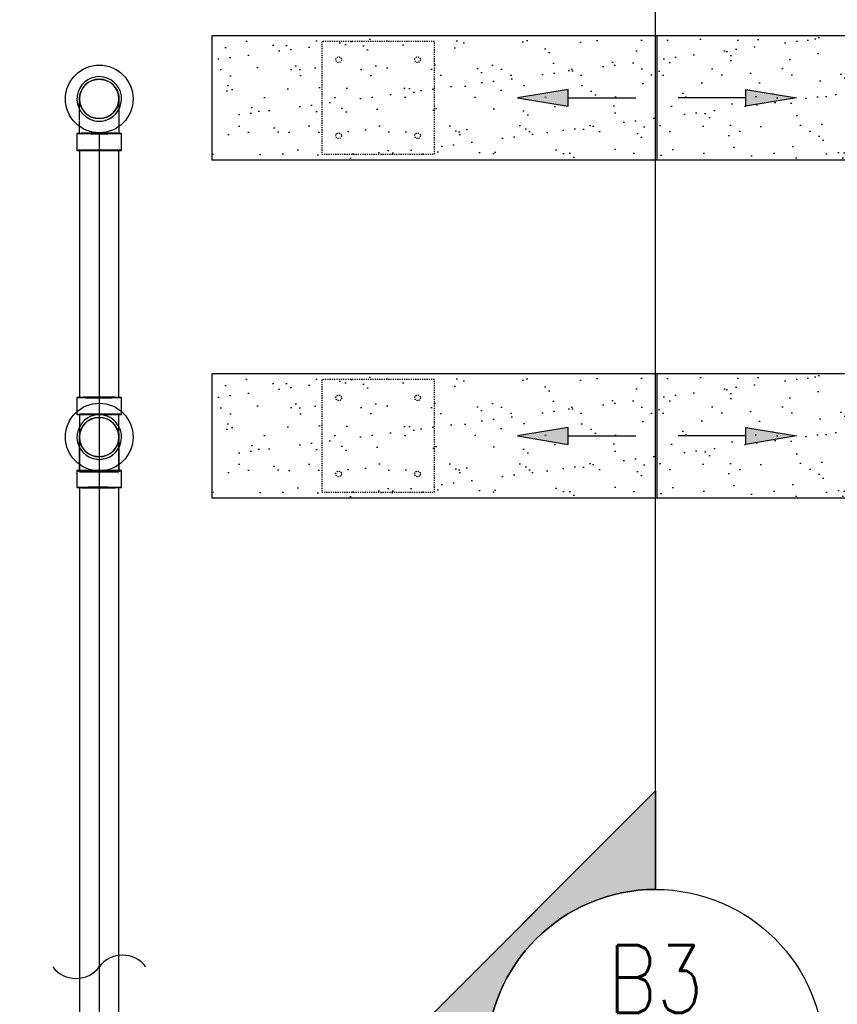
# Model space of a CAD drawing. Header units: inches. Extents: x -1118 to 4898, y -2233 to -529.
# Tile 53 of 124: x -469 to -396, y -793 to -706. Entities that reach past the tile are written whole.
import ezdxf
from ezdxf import colors
from ezdxf.entities.mleader import LeaderData, LeaderLine
from ezdxf.enums import TextEntityAlignment as Align
from ezdxf.math import Vec2, Vec3

# ---------------------------------------------------------------- set-up
doc = ezdxf.new("R2010")
doc.units = ezdxf.units.IN
doc.header["$MEASUREMENT"] = 0
doc.linetypes.add('Dash', pattern=[0.25, 0.125, -0.125])
doc.layers.get('0').update_dxf_attribs({"color": 241})
for name, color, linetype in [('A-FLOR-PATT', 8, 'Continuous'), ('A-FLOR-SLOPE', 172, 'Continuous'), ('G-ANNO-SYMB', 2, 'Continuous'), ('P-DRNS-PIPE', 3, 'Dash'), ('S-ANNO-DIMS', 1, 'Continuous'), ('S-ANNO-NOTE', 2, 'Continuous'), ('S-ANNO-SYMB', 2, 'Continuous'), ('S-ANNO-TEXT', 2, 'Continuous'), ('S-DOOR-SOLE', 131, 'Dash'), ('S-DOOR-TRNCH', 173, 'Continuous')]:
    doc.layers.add(name, color=color, linetype=linetype)
doc.layers.add('P-PIPE', color=9, linetype='Continuous', plot=False)
doc.styles.add('Annotative', font='romans.shx', dxfattribs={"width": 0.8, "height": 0.125})
doc.styles.add('Arial', font='romans.shx', dxfattribs={"width": 0.8})
doc.styles.add('ROMANS', font='romans.shx', dxfattribs={"width": 0.8})
doc.dimstyles.new('Annotative', dxfattribs={"dimscale": 0, "dimtxt": 0.125, "dimasz": 0.125, "dimexe": 0.18, "dimexo": 0.0625, "dimgap": 0.09, "dimtad": 1, "dimdec": 3, "dimzin": 3, "dimdsep": 46, "dimlunit": 4, "dimtxsty": 'Annotative', "dimcen": 0.09, "dimclrt": 2, "dimazin": 2, "dimtfac": 1, "dimtdec": 3, "dimtmove": 0, "dimatfit": 0, "dimfxl": 1, "dimtfill": 1, "dimfrac": 2, "dimtolj": 1, "dimtzin": 0, "dimarcsym": 0})

# ---------------------------------------------------------------- blocks, each defined once
blk = doc.blocks.new('*D3')
at = {"layer": 'S-ANNO-DIMS', "color": 0, "lineweight": -2, "transparency": 16777216}
for p, q in [((-956.477, -762.596), (-956.477, -879.545)), ((-263.477, -792.596), (-263.477, -879.545)), ((-950.477, -870.905), (-269.477, -870.905))]:
    blk.add_line(p, q, dxfattribs=at)
at = {"layer": 'S-ANNO-DIMS', "color": 0, "transparency": 16777216}
for points in [[(-950.477, -869.905), (-950.477, -871.905), (-956.477, -870.905)], [(-269.477, -869.905), (-269.477, -871.905), (-263.477, -870.905)]]:
    blk.add_solid(points, dxfattribs=at)
at = {"layer": 'S-ANNO-DIMS', "color": 2, "lineweight": -3, "transparency": 16777216, "insert": (-610.102, -863.014), "char_height": 6, "width": 195.94794, "attachment_point": 5, "style": 'Annotative'}
blk.add_mtext('\\A1;FLOOR DRAINS @ 8\'-3" OC TYP', dxfattribs=at)
blk = doc.blocks.new('*U102')
at = {"lineweight": -3}
h = blk.add_hatch(color=256, dxfattribs=at)
edge = h.paths.add_edge_path()
edge.add_line((0, -0.5208), (0, -0.7031))
edge.add_line((0, -0.7031), (-0.4947, -0.2083))
edge.add_line((-0.4947, -0.2083), (0, 0.2864))
edge.add_line((0, 0.2864), (0, 0.1042))
edge.add_arc((0, -0.2083), 0.3125, 90, 270)
at = {"linetype": 'Continuous', "lineweight": -3}
blk.add_line((0, 0.1042), (0, 1.9382), dxfattribs=at)
at = {"lineweight": -3}
blk.add_line((0, 0.2864), (-0.4947, -0.2083), dxfattribs=at)
at = {"lineweight": -3, "flags": 128}
blk.add_lwpolyline([(0, -0.5208), (0, -0.7031), (-0.4947, -0.2083), (0, 0.2864), (0, 0.1042, 1), (0, -0.5208)], format="xyb", close=True, dxfattribs=at)
at = {"lineweight": -3}
blk.add_circle((0, -0.2083), 0.3125, dxfattribs=at)
at = {"linetype": 'Continuous', "lineweight": -3, "style": 'Arial'}
blk.add_attdef('X#', text='', height=0.0938, dxfattribs=at).set_placement((0, -0.1615), align=Align.BOTTOM_CENTER)
blk.add_attdef('X-###', text='', height=0.0938, dxfattribs=at).set_placement((0, -0.2552), align=Align.TOP_CENTER)
blk = doc.blocks.new('*D28')
at = {"layer": 'P-PIPE', "color": 0, "lineweight": -2, "transparency": 16777216}
for p, q in [((-560.477, -715.596), (-560.477, -845.752)), ((-461.477, -715.596), (-461.477, -845.752)), ((-554.477, -837.112), (-467.477, -837.112))]:
    blk.add_line(p, q, dxfattribs=at)
at = {"layer": 'P-PIPE', "color": 0, "transparency": 16777216}
for points in [[(-554.477, -836.112), (-554.477, -838.112), (-560.477, -837.112)], [(-467.477, -836.112), (-467.477, -838.112), (-461.477, -837.112)]]:
    blk.add_solid(points, dxfattribs=at)
at = {"layer": 'P-PIPE', "transparency": 16777216, "char_height": 6, "attachment_point": 5, "style": 'Annotative', "bg_fill": 3, "box_fill_scale": 1.25, "bg_fill_color": 256, "bg_fill_true_color": 13158600, "bg_fill_transparency": 0}
for s, insert in [('\\A1;8\'-3"', (-510.977, -829.221)), ('\\A1;[2515]', (-510.977, -846.004))]:
    blk.add_mtext(s, dxfattribs=dict(at, insert=insert))
blk = doc.blocks.new('*D29')
at = {"layer": 'P-PIPE', "color": 0, "lineweight": -2, "transparency": 16777216}
for p, q in [((-461.477, -715.596), (-461.477, -845.752)), ((-362.477, -715.596), (-362.477, -845.752)), ((-455.477, -837.112), (-368.477, -837.112))]:
    blk.add_line(p, q, dxfattribs=at)
at = {"layer": 'P-PIPE', "color": 0, "transparency": 16777216}
for points in [[(-455.477, -836.112), (-455.477, -838.112), (-461.477, -837.112)], [(-368.477, -836.112), (-368.477, -838.112), (-362.477, -837.112)]]:
    blk.add_solid(points, dxfattribs=at)
at = {"layer": 'P-PIPE', "transparency": 16777216, "char_height": 6, "attachment_point": 5, "style": 'Annotative', "bg_fill": 3, "box_fill_scale": 1.25, "bg_fill_color": 256, "bg_fill_true_color": 13158600, "bg_fill_transparency": 0}
for s, insert in [('\\A1;8\'-3"', (-411.977, -829.221)), ('\\A1;[2515]', (-411.977, -846.004))]:
    blk.add_mtext(s, dxfattribs=dict(at, insert=insert))
blk = doc.blocks.new('TRENCH SOLE PLATE')
at = {"lineweight": -3, "ltscale": 0.25}
blk.add_lwpolyline([(-5, 5), (-5, -5), (5, -5), (5, 5)], close=True, dxfattribs=at)
for centre in [(-3.5, 3.375), (3.5, 3.375), (-3.5, -3.375), (3.5, -3.375)]:
    blk.add_circle(centre, 0.25, dxfattribs=at)
blk = doc.blocks.new('ARROW')
for p, q in [((-0.09375, -0.015625), (-0.09375, 0.015625)), ((-0.09375, 0.015625), (0, 0)), ((0, 0), (-0.09375, -0.015625))]:
    blk.add_line(p, q)
blk.add_lwpolyline([(-0.09375, 0), (-0.21875, 0)])
blk.add_solid([(-0.09375, 0.015625), (0, 0), (-0.09375, -0.015625)])
blk = doc.blocks.new('*D59')
at = {"layer": 'S-ANNO-DIMS', "color": 0, "lineweight": -2, "transparency": 16777216}
for p, q in [((-535.727, -744.493), (-535.727, -588.385)), ((-238.727, -744.493), (-238.727, -588.385)), ((-529.727, -597.025), (-244.727, -597.025))]:
    blk.add_line(p, q, dxfattribs=at)
at = {"layer": 'S-ANNO-DIMS', "color": 0, "transparency": 16777216}
for points in [[(-529.727, -596.025), (-529.727, -598.025), (-535.727, -597.025)], [(-244.727, -596.025), (-244.727, -598.025), (-238.727, -597.025)]]:
    blk.add_solid(points, dxfattribs=at)
at = {"layer": 'S-ANNO-DIMS', "color": 2, "transparency": 16777216, "insert": (-387.227, -588.134), "char_height": 6, "attachment_point": 5, "style": 'Annotative', "bg_fill": 3, "box_fill_scale": 1.25, "bg_fill_color": 256, "bg_fill_true_color": 13158600, "bg_fill_transparency": 0}
blk.add_mtext('\\A1;SOLE PLATES @ 4\'-1 1/2" OC TYP', dxfattribs=at)
blk = doc.blocks.new('_DotSmall')
at = {"color": 0, "linetype": 'ByBlock', "const_width": 0.5}
blk.add_lwpolyline([(-0.0625, 0, 1), (0.0625, 0, 1)], format="xyb", close=True, dxfattribs=at)

msp = doc.modelspace()

# ---------------------------------------------------------------- linework, layer by layer
at = {"layer": 'P-PIPE'}
for p, q in [((-463.456, -715.6593), (-463.456, -717.1592)), ((-459.498, -717.1592), (-459.498, -715.6593)), ((-463.227, -717.1592), (-463.227, -739.0858)), ((-459.727, -739.0858), (-459.727, -717.1592)), ((-463.456, -739.0858), (-463.456, -740.5)), ((-459.498, -740.5), (-459.498, -739.0858)), ((-463.456, -740.5), (-463.456, -740.5857)), ((-463.227, -740.5857), (-463.227, -744.5)), ((-459.727, -744.5), (-459.727, -740.5857)), ((-459.498, -740.5857), (-459.498, -740.5)), ((-462.9957, -741.7269), (-462.9597, -741.6669)), ((-462.9597, -741.6669), (-462.9213, -741.6084)), ((-462.9213, -741.6084), (-462.8807, -741.5514)), ((-462.8807, -741.5514), (-462.8378, -741.4961)), ((-462.8378, -741.4961), (-462.7927, -741.4426)), ((-462.7927, -741.4426), (-462.7455, -741.3909)), ((-462.7455, -741.3909), (-462.6962, -741.3411)), ((-462.6962, -741.3411), (-462.6451, -741.2934)), ((-462.6451, -741.2934), (-462.592, -741.2477)), ((-462.592, -741.2477), (-462.5372, -741.2042)), ((-462.5372, -741.2042), (-462.4807, -741.1629)), ((-462.4807, -741.1629), (-462.4225, -741.1239)), ((-462.4225, -741.1239), (-462.3629, -741.0873)), ((-462.3629, -741.0873), (-462.3018, -741.0531)), ((-462.3018, -741.0531), (-462.2394, -741.0213)), ((-462.2394, -741.0213), (-462.1758, -740.9921)), ((-462.1758, -740.9921), (-462.1111, -740.9654)), ((-462.1111, -740.9654), (-462.0454, -740.9414)), ((-462.0454, -740.9414), (-461.9787, -740.9199)), ((-461.9787, -740.9199), (-461.9113, -740.9012)), ((-461.9113, -740.9012), (-461.8432, -740.8852)), ((-461.8432, -740.8852), (-461.7744, -740.8719)), ((-461.7744, -740.8719), (-461.7052, -740.8614)), ((-461.7052, -740.8614), (-461.6357, -740.8537)), ((-461.6357, -740.8537), (-461.5659, -740.8487)), ((-461.5659, -740.8487), (-461.4959, -740.8466)), ((-461.4959, -740.8466), (-461.477, -740.8465)), ((-461.477, -740.8465), (-461.407, -740.8479)), ((-461.407, -740.8479), (-461.3371, -740.8521)), ((-461.3371, -740.8521), (-461.2675, -740.8591)), ((-461.2675, -740.8591), (-461.1982, -740.8688)), ((-461.1982, -740.8688), (-461.1293, -740.8814)), ((-461.1293, -740.8814), (-461.061, -740.8966)), ((-461.061, -740.8966), (-460.9934, -740.9146)), ((-460.9934, -740.9146), (-460.9265, -740.9353)), ((-460.9265, -740.9353), (-460.8605, -740.9587)), ((-460.8605, -740.9587), (-460.7955, -740.9846)), ((-460.7955, -740.9846), (-460.7316, -741.0132)), ((-460.7316, -741.0132), (-460.6689, -741.0442)), ((-460.6689, -741.0442), (-460.6075, -741.0778)), ((-460.6075, -741.0778), (-460.5474, -741.1138)), ((-460.5474, -741.1138), (-460.4889, -741.1521)), ((-460.4889, -741.1521), (-460.4319, -741.1928)), ((-460.4319, -741.1928), (-460.3766, -741.2357)), ((-460.3766, -741.2357), (-460.3231, -741.2808)), ((-460.3231, -741.2808), (-460.2714, -741.328)), ((-460.2714, -741.328), (-460.2216, -741.3772)), ((-460.2216, -741.3772), (-460.1739, -741.4284)), ((-460.1739, -741.4284), (-460.1282, -741.4815)), ((-460.1282, -741.4815), (-460.0847, -741.5363)), ((-460.0847, -741.5363), (-460.0434, -741.5928)), ((-460.0434, -741.5928), (-460.0044, -741.6509)), ((-460.0044, -741.6509), (-459.9678, -741.7106)), ((-463.227, -742.5965), (-463.2256, -742.5265)), ((-463.2256, -742.5265), (-463.2214, -742.4566)), ((-463.2214, -742.4566), (-463.2144, -742.387)), ((-463.2144, -742.387), (-463.2046, -742.3177)), ((-463.2046, -742.3177), (-463.1921, -742.2488)), ((-463.1921, -742.2488), (-463.1768, -742.1805)), ((-463.1768, -742.1805), (-463.1588, -742.1129)), ((-463.1588, -742.1129), (-463.1382, -742.046)), ((-463.1382, -742.046), (-463.1148, -741.98)), ((-463.1148, -741.98), (-463.0889, -741.915)), ((-463.0889, -741.915), (-463.0603, -741.8511)), ((-463.0603, -741.8511), (-463.0292, -741.7884)), ((-463.0292, -741.7884), (-462.9957, -741.7269)), ((-459.9678, -741.7106), (-459.9336, -741.7717)), ((-459.9336, -741.7717), (-459.9018, -741.834)), ((-459.9018, -741.834), (-459.8726, -741.8976)), ((-459.8726, -741.8976), (-459.8459, -741.9624)), ((-459.8459, -741.9624), (-459.8219, -742.0281)), ((-459.8219, -742.0281), (-459.8005, -742.0947)), ((-459.8005, -742.0947), (-459.7817, -742.1622)), ((-459.7817, -742.1622), (-459.7657, -742.2303)), ((-459.7657, -742.2303), (-459.7525, -742.299)), ((-459.7525, -742.299), (-459.7419, -742.3682)), ((-459.7419, -742.3682), (-459.7342, -742.4378)), ((-459.7342, -742.4378), (-459.7293, -742.5076)), ((-459.7293, -742.5076), (-459.7271, -742.5776)), ((-463.2269, -742.6154), (-463.227, -742.5965)), ((-463.227, -742.599), (-463.227, -742.5965)), ((-463.227, -742.6065), (-463.227, -742.599)), ((-463.227, -742.6189), (-463.227, -742.6065)), ((-463.227, -742.6363), (-463.227, -742.6189)), ((-463.227, -742.6586), (-463.227, -742.6363)), ((-463.227, -742.6857), (-463.227, -742.6586)), ((-463.227, -742.7177), (-463.227, -742.6857)), ((-463.227, -742.7544), (-463.227, -742.7177)), ((-463.227, -742.7959), (-463.227, -742.7544)), ((-463.227, -742.842), (-463.227, -742.7959)), ((-463.227, -742.8926), (-463.227, -742.842)), ((-463.227, -742.9478), (-463.227, -742.8926)), ((-463.227, -743.0073), (-463.227, -742.9478)), ((-463.227, -743.0712), (-463.227, -743.0073)), ((-463.227, -743.1393), (-463.227, -743.0712)), ((-463.227, -743.2115), (-463.227, -743.1393)), ((-463.227, -743.2876), (-463.227, -743.2115)), ((-463.227, -743.3676), (-463.227, -743.2876)), ((-463.227, -743.4514), (-463.227, -743.3676)), ((-463.2247, -742.6853), (-463.2269, -742.6154)), ((-463.2198, -742.7552), (-463.2247, -742.6853)), ((-463.2121, -742.8247), (-463.2198, -742.7552)), ((-463.2015, -742.8939), (-463.2121, -742.8247)), ((-463.1883, -742.9626), (-463.2015, -742.8939)), ((-463.1722, -743.0308), (-463.1883, -742.9626)), ((-463.1535, -743.0982), (-463.1722, -743.0308)), ((-463.1321, -743.1649), (-463.1535, -743.0982)), ((-463.1081, -743.2306), (-463.1321, -743.1649)), ((-463.0814, -743.2953), (-463.1081, -743.2306)), ((-463.0522, -743.3589), (-463.0814, -743.2953)), ((-463.0204, -743.4213), (-463.0522, -743.3589)), ((-462.9862, -743.4824), (-463.0204, -743.4213)), ((-459.9248, -743.4046), (-459.9583, -743.466)), ((-459.8937, -743.3419), (-459.9248, -743.4046)), ((-459.8651, -743.278), (-459.8937, -743.3419)), ((-459.8392, -743.213), (-459.8651, -743.278)), ((-459.8158, -743.147), (-459.8392, -743.213)), ((-459.7952, -743.0801), (-459.8158, -743.147)), ((-459.7772, -743.0125), (-459.7952, -743.0801)), ((-459.7619, -742.9441), (-459.7772, -743.0125)), ((-459.7494, -742.8753), (-459.7619, -742.9441)), ((-459.7396, -742.806), (-459.7494, -742.8753)), ((-459.7326, -742.7363), (-459.7396, -742.806)), ((-459.7284, -742.6665), (-459.7326, -742.7363)), ((-459.727, -742.5965), (-459.7284, -742.6665)), ((-459.7271, -742.5776), (-459.727, -742.5965)), ((-459.727, -742.5965), (-459.727, -742.599)), ((-459.727, -742.599), (-459.727, -742.6064)), ((-459.727, -742.6064), (-459.727, -742.6188)), ((-459.727, -742.6188), (-459.727, -742.6361)), ((-459.727, -742.6361), (-459.727, -742.6583)), ((-459.727, -742.6583), (-459.727, -742.6854)), ((-459.727, -742.6854), (-459.727, -742.7174)), ((-459.727, -742.7174), (-459.727, -742.754)), ((-459.727, -742.754), (-459.727, -742.7954)), ((-459.727, -742.7954), (-459.727, -742.8415)), ((-459.727, -742.8415), (-459.727, -742.8921)), ((-459.727, -742.8921), (-459.727, -742.9472)), ((-459.727, -742.9472), (-459.727, -743.0068)), ((-459.727, -743.0068), (-459.727, -743.0706)), ((-459.727, -743.0706), (-459.727, -743.1386)), ((-459.727, -743.1386), (-459.727, -743.2107)), ((-459.727, -743.2107), (-459.727, -743.2869)), ((-459.727, -743.2869), (-459.727, -743.3668)), ((-459.727, -743.3668), (-459.727, -743.4506)), ((-463.227, -743.5387), (-463.227, -743.4514)), ((-463.227, -743.6295), (-463.227, -743.5387)), ((-463.227, -743.7236), (-463.227, -743.6295)), ((-463.227, -743.8209), (-463.227, -743.7236)), ((-463.227, -743.9212), (-463.227, -743.8209)), ((-463.227, -744.0243), (-463.227, -743.9212)), ((-463.227, -744.1301), (-463.227, -744.0243)), ((-463.227, -744.2385), (-463.227, -744.1301)), ((-463.227, -744.3491), (-463.227, -744.2385)), ((-462.9496, -743.542), (-462.9862, -743.4824)), ((-462.9106, -743.6001), (-462.9496, -743.542)), ((-462.8693, -743.6567), (-462.9106, -743.6001)), ((-462.8258, -743.7115), (-462.8693, -743.6567)), ((-462.7801, -743.7645), (-462.8258, -743.7115)), ((-462.7324, -743.8157), (-462.7801, -743.7645)), ((-462.6826, -743.8649), (-462.7324, -743.8157)), ((-462.6309, -743.9121), (-462.6826, -743.8649)), ((-462.5774, -743.9572), (-462.6309, -743.9121)), ((-462.5221, -744.0001), (-462.5774, -743.9572)), ((-462.4651, -744.0408), (-462.5221, -744.0001)), ((-462.4066, -744.0792), (-462.4651, -744.0408)), ((-462.3465, -744.1152), (-462.4066, -744.0792)), ((-462.2851, -744.1487), (-462.3465, -744.1152)), ((-462.2224, -744.1798), (-462.2851, -744.1487)), ((-462.1585, -744.2083), (-462.2224, -744.1798)), ((-462.0935, -744.2343), (-462.1585, -744.2083)), ((-462.0275, -744.2576), (-462.0935, -744.2343)), ((-461.9606, -744.2783), (-462.0275, -744.2576)), ((-461.893, -744.2963), (-461.9606, -744.2783)), ((-461.8247, -744.3116), (-461.893, -744.2963)), ((-461.0427, -744.2917), (-461.1108, -744.3077)), ((-460.9752, -744.273), (-461.0427, -744.2917)), ((-460.9086, -744.2516), (-460.9752, -744.273)), ((-460.8429, -744.2275), (-460.9086, -744.2516)), ((-460.7782, -744.2009), (-460.8429, -744.2275)), ((-460.7146, -744.1717), (-460.7782, -744.2009)), ((-460.6522, -744.1399), (-460.7146, -744.1717)), ((-460.5911, -744.1057), (-460.6522, -744.1399)), ((-460.5315, -744.0691), (-460.5911, -744.1057)), ((-460.4733, -744.0301), (-460.5315, -744.0691)), ((-460.4168, -743.9888), (-460.4733, -744.0301)), ((-460.362, -743.9453), (-460.4168, -743.9888)), ((-460.3089, -743.8996), (-460.362, -743.9453)), ((-460.2578, -743.8518), (-460.3089, -743.8996)), ((-460.2085, -743.8021), (-460.2578, -743.8518)), ((-460.1613, -743.7504), (-460.2085, -743.8021)), ((-460.1162, -743.6969), (-460.1613, -743.7504)), ((-460.0733, -743.6416), (-460.1162, -743.6969)), ((-460.0327, -743.5846), (-460.0733, -743.6416)), ((-459.9943, -743.5261), (-460.0327, -743.5846)), ((-459.9583, -743.466), (-459.9943, -743.5261)), ((-459.727, -743.4506), (-459.727, -743.5379)), ((-459.727, -743.5379), (-459.727, -743.6286)), ((-459.727, -743.6286), (-459.727, -743.7227)), ((-459.727, -743.7227), (-459.727, -743.82)), ((-459.727, -743.82), (-459.727, -743.9202)), ((-459.727, -743.9202), (-459.727, -744.0233)), ((-459.727, -744.0233), (-459.727, -744.1291)), ((-459.727, -744.1291), (-459.727, -744.2374)), ((-459.727, -744.2374), (-459.727, -744.3481)), ((-463.227, -744.4619), (-463.227, -744.3491)), ((-463.227, -744.5), (-463.227, -745.574)), ((-463.227, -744.5767), (-463.227, -744.5)), ((-463.227, -744.6933), (-463.227, -744.5767)), ((-463.227, -744.8116), (-463.227, -744.6933)), ((-463.227, -744.9312), (-463.227, -744.8116)), ((-463.227, -745.0521), (-463.227, -744.9312)), ((-463.227, -745.174), (-463.227, -745.0521)), ((-461.7558, -744.3241), (-461.8247, -744.3116)), ((-461.6865, -744.3339), (-461.7558, -744.3241)), ((-461.6168, -744.3409), (-461.6865, -744.3339)), ((-461.547, -744.3451), (-461.6168, -744.3409)), ((-461.477, -744.3465), (-461.547, -744.3451)), ((-461.4581, -744.3464), (-461.477, -744.3465)), ((-461.3881, -744.3442), (-461.4581, -744.3464)), ((-461.3183, -744.3393), (-461.3881, -744.3442)), ((-461.2488, -744.3315), (-461.3183, -744.3393)), ((-461.1796, -744.321), (-461.2488, -744.3315)), ((-461.1108, -744.3077), (-461.1796, -744.321)), ((-459.727, -744.3481), (-459.727, -744.4609)), ((-459.727, -745.574), (-459.727, -744.5)), ((-459.727, -744.5), (-459.727, -744.5756)), ((-459.727, -744.5756), (-459.727, -744.6922)), ((-459.727, -744.6922), (-459.727, -744.8104)), ((-459.727, -744.8104), (-459.727, -744.9301)), ((-459.727, -744.9301), (-459.727, -745.0509)), ((-459.727, -745.0509), (-459.727, -745.1728)), ((-459.727, -745.1728), (-459.727, -745.2955)), ((-463.456, -745.574), (-463.456, -747.0739)), ((-463.227, -745.2967), (-463.227, -745.174)), ((-463.227, -745.4201), (-463.227, -745.2967)), ((-463.227, -745.5439), (-463.227, -745.4201)), ((-463.227, -745.668), (-463.227, -745.5439)), ((-459.727, -745.2955), (-459.727, -745.4189)), ((-459.727, -745.4189), (-459.727, -745.5428)), ((-459.727, -745.5428), (-459.727, -745.6668)), ((-459.727, -745.6668), (-459.727, -745.668)), ((-459.498, -747.0739), (-459.498, -745.574)), ((-463.227, -747.0739), (-463.227, -823.2231)), ((-459.727, -823.2231), (-459.727, -747.0739))]:
    msp.add_line(p, q, dxfattribs=at)
at = {"layer": 'P-PIPE', "flags": 128}
for points in [[(-463.227, -712.5965), (-463.2256, -712.5265), (-463.2214, -712.4566), (-463.2144, -712.387), (-463.2046, -712.3177), (-463.1921, -712.2488), (-463.1768, -712.1805), (-463.1588, -712.1129), (-463.1382, -712.046), (-463.1148, -711.98), (-463.0889, -711.915), (-463.0603, -711.8511), (-463.0292, -711.7884), (-462.9957, -711.7269), (-462.9597, -711.6669), (-462.9213, -711.6084), (-462.8807, -711.5514), (-462.8378, -711.4961), (-462.7927, -711.4426), (-462.7455, -711.3909), (-462.6962, -711.3411), (-462.6451, -711.2934), (-462.592, -711.2477), (-462.5372, -711.2042), (-462.4807, -711.1629), (-462.4225, -711.1239), (-462.3629, -711.0873), (-462.3018, -711.0531), (-462.2394, -711.0213), (-462.1758, -710.9921), (-462.1111, -710.9654), (-462.0454, -710.9414), (-461.9787, -710.9199), (-461.9113, -710.9012), (-461.8432, -710.8852), (-461.7744, -710.8719), (-461.7052, -710.8614), (-461.6357, -710.8537), (-461.5659, -710.8487), (-461.4959, -710.8466), (-461.477, -710.8465)], [(-461.477, -710.8465), (-461.407, -710.8479), (-461.3371, -710.8521), (-461.2675, -710.8591), (-461.1982, -710.8688), (-461.1293, -710.8814), (-461.061, -710.8966), (-460.9934, -710.9146), (-460.9265, -710.9353), (-460.8605, -710.9587), (-460.7955, -710.9846), (-460.7316, -711.0132), (-460.6689, -711.0442), (-460.6075, -711.0778), (-460.5474, -711.1138), (-460.4889, -711.1521), (-460.4319, -711.1928), (-460.3766, -711.2357), (-460.3231, -711.2808), (-460.2714, -711.328), (-460.2216, -711.3772), (-460.1739, -711.4284), (-460.1282, -711.4815), (-460.0847, -711.5363), (-460.0434, -711.5928), (-460.0044, -711.6509), (-459.9678, -711.7106), (-459.9336, -711.7717), (-459.9018, -711.834), (-459.8726, -711.8976), (-459.8459, -711.9624), (-459.8219, -712.0281), (-459.8005, -712.0947), (-459.7817, -712.1622), (-459.7657, -712.2303), (-459.7525, -712.299), (-459.7419, -712.3682), (-459.7342, -712.4378), (-459.7293, -712.5076), (-459.7271, -712.5776), (-459.727, -712.5965)], [(-461.477, -714.3465), (-461.547, -714.3451), (-461.6168, -714.3409), (-461.6865, -714.3339), (-461.7558, -714.3241), (-461.8247, -714.3116), (-461.893, -714.2963), (-461.9606, -714.2783), (-462.0275, -714.2576), (-462.0935, -714.2343), (-462.1585, -714.2083), (-462.2224, -714.1798), (-462.2851, -714.1487), (-462.3465, -714.1152), (-462.4066, -714.0792), (-462.4651, -714.0408), (-462.5221, -714.0001), (-462.5774, -713.9572), (-462.6309, -713.9121), (-462.6826, -713.8649), (-462.7324, -713.8157), (-462.7801, -713.7645), (-462.8258, -713.7115), (-462.8693, -713.6567), (-462.9106, -713.6001), (-462.9496, -713.542), (-462.9862, -713.4824), (-463.0204, -713.4213), (-463.0522, -713.3589), (-463.0814, -713.2953), (-463.1081, -713.2306), (-463.1321, -713.1649), (-463.1535, -713.0982), (-463.1722, -713.0308), (-463.1883, -712.9626), (-463.2015, -712.8939), (-463.2121, -712.8247), (-463.2198, -712.7552), (-463.2247, -712.6853), (-463.2269, -712.6154), (-463.227, -712.5965)], [(-463.227, -714.4566), (-463.227, -714.3441), (-463.227, -714.2338), (-463.227, -714.1258), (-463.227, -714.0203), (-463.227, -713.9174), (-463.227, -713.8174), (-463.227, -713.7204), (-463.227, -713.6266), (-463.227, -713.536), (-463.227, -713.4489), (-463.227, -713.3654), (-463.227, -713.2856), (-463.227, -713.2097), (-463.227, -713.1377), (-463.227, -713.0699), (-463.227, -713.0062), (-463.227, -712.9468), (-463.227, -712.8918), (-463.227, -712.8413), (-463.227, -712.7953), (-463.227, -712.754), (-463.227, -712.7173), (-463.227, -712.6855), (-463.227, -712.6584), (-463.227, -712.6362), (-463.227, -712.6189), (-463.227, -712.6065), (-463.227, -712.599), (-463.227, -712.5965)], [(-459.727, -712.5965), (-459.7284, -712.6665), (-459.7326, -712.7363), (-459.7396, -712.806), (-459.7494, -712.8753), (-459.7619, -712.9441), (-459.7772, -713.0125), (-459.7952, -713.0801), (-459.8158, -713.147), (-459.8392, -713.213), (-459.8651, -713.278), (-459.8937, -713.3419), (-459.9248, -713.4046), (-459.9583, -713.466), (-459.9943, -713.5261), (-460.0327, -713.5846), (-460.0733, -713.6416), (-460.1162, -713.6969), (-460.1613, -713.7504), (-460.2085, -713.8021), (-460.2578, -713.8518), (-460.3089, -713.8996), (-460.362, -713.9453), (-460.4168, -713.9888), (-460.4733, -714.0301), (-460.5315, -714.0691), (-460.5911, -714.1057), (-460.6522, -714.1399), (-460.7146, -714.1717), (-460.7782, -714.2009), (-460.8429, -714.2275), (-460.9086, -714.2516), (-460.9752, -714.273), (-461.0427, -714.2917), (-461.1108, -714.3077), (-461.1796, -714.321), (-461.2488, -714.3315), (-461.3183, -714.3393), (-461.3881, -714.3442), (-461.4581, -714.3464), (-461.477, -714.3465)], [(-459.727, -712.5965), (-459.727, -712.599), (-459.727, -712.6064), (-459.727, -712.6187), (-459.727, -712.636), (-459.727, -712.6582), (-459.727, -712.6852), (-459.727, -712.717), (-459.727, -712.7536), (-459.727, -712.7949), (-459.727, -712.8408), (-459.727, -712.8913), (-459.727, -712.9462), (-459.727, -713.0056), (-459.727, -713.0692), (-459.727, -713.1371), (-459.727, -713.209), (-459.727, -713.2849), (-459.727, -713.3647), (-459.727, -713.4481), (-459.727, -713.5352), (-459.727, -713.6257), (-459.727, -713.7195), (-459.727, -713.8165), (-459.727, -713.9165), (-459.727, -714.0193), (-459.727, -714.1248), (-459.727, -714.2328), (-459.727, -714.3431), (-459.727, -714.4556), (-459.727, -714.5)], [(-463.227, -715.6593), (-463.227, -715.5356), (-463.227, -715.4121), (-463.227, -715.289), (-463.227, -715.1666), (-463.227, -715.0451), (-463.227, -714.9246), (-463.227, -714.8053), (-463.227, -714.6874), (-463.227, -714.5711), (-463.227, -714.5)], [(-459.727, -714.5), (-459.727, -714.57), (-459.727, -714.6863), (-459.727, -714.8041), (-459.727, -714.9234), (-459.727, -715.0439), (-459.727, -715.1655), (-459.727, -715.2879), (-459.727, -715.4109), (-459.727, -715.5344), (-459.727, -715.6581), (-459.727, -715.6593)]]:
    msp.add_lwpolyline(points, dxfattribs=at)
at = {"layer": 'P-PIPE'}
for centre, radius, start, end in [((-461.477, -712.5965), 1.979, 90, 254.389728), ((-461.477, -712.5965), 1.979, 90, 254.389728), ((-461.477, -712.5965), 1.75, 0, 180), ((-461.477, -712.5965), 1.75, 90, 270), ((-461.477, -712.5965), 1.979, 285.610272, 90), ((-461.477, -712.5965), 1.979, 285.610272, 90), ((-461.477, -712.5965), 1.75, 270, 90), ((-461.477, -712.5965), 1.75, 180, 0), ((-461.477, -712.5965), 1.979, 255, 270), ((-461.477, -712.5965), 1.979, 255, 270), ((-461.477, -712.5965), 1.979, 270, 285), ((-461.477, -712.5965), 1.979, 270, 285), ((-461.477, -742.5965), 1.979, 90, 254.389728), ((-461.477, -742.5965), 1.979, 90, 254.389728), ((-461.477, -742.5965), 1.979, 285.610272, 90), ((-461.477, -742.5965), 1.979, 285.610272, 90), ((-461.477, -742.5965), 1.75, 0, 180), ((-461.477, -742.5965), 1.75, 90, 270), ((-461.477, -742.5965), 1.75, 270, 90), ((-461.477, -742.5965), 1.75, 180, 0), ((-461.477, -742.5965), 1.979, 255, 270), ((-461.477, -742.5965), 1.979, 255, 270), ((-461.477, -742.5965), 1.979, 270, 285), ((-461.477, -742.5965), 1.979, 270, 285)]:
    msp.add_arc(centre, radius, start, end, dxfattribs=at)
for centre, major_axis, start_param, end_param in [((-461.477, -715.6593), (1.979, 0), 1.5707963, 4.712389), ((-461.477, -715.6593), (1.75, 0), 1.5707963, 4.712389), ((-461.477, -715.6593), (1.979, 0), 4.712389, 7.8539816), ((-461.477, -715.6593), (1.75, 0), 4.712389, 7.8539816), ((-461.477, -717.1592), (1.979, 0), 1.5707963, 4.712389), ((-461.477, -717.1592), (1.75, 0), 1.5707963, 3.1415927), ((-461.477, -717.1592), (1.75, 0), 3.1415927, 4.712389), ((-461.477, -717.1592), (1.979, 0), 4.712389, 7.8539816), ((-461.477, -717.1592), (1.75, 0), 0, 1.5707963), ((-461.477, -717.1592), (1.75, 0), 4.712389, 6.2831853), ((-461.477, -739.0858), (1.979, 0), 1.5707963, 4.712389), ((-461.477, -739.0858), (1.75, 0), 1.5707963, 3.1415927), ((-461.477, -739.0858), (1.75, 0), 3.1415927, 4.712389), ((-461.477, -739.0858), (1.979, 0), 4.712389, 7.8539816), ((-461.477, -739.0858), (1.75, 0), 0, 1.5707963), ((-461.477, -739.0858), (1.75, 0), 4.712389, 6.2831853), ((-461.477, -740.5857), (1.979, 0), 1.5707963, 4.712389), ((-461.477, -740.5857), (1.75, 0), 1.5707963, 4.712389), ((-461.477, -740.5857), (1.979, 0), 4.712389, 7.8539816), ((-461.477, -740.5857), (1.75, 0), 4.712389, 7.8539816), ((-461.477, -745.574), (1.979, 0), 1.5707963, 4.712389), ((-461.477, -745.574), (1.75, 0), 1.5707963, 4.712389), ((-461.477, -745.668), (1.75, 0), 1.5707963, 4.712389), ((-461.477, -745.574), (1.979, 0), 4.712389, 7.8539816), ((-461.477, -745.574), (1.75, 0), 4.712389, 7.8539816), ((-461.477, -745.668), (1.75, 0), 4.712389, 7.8539816), ((-461.477, -747.0739), (1.979, 0), 1.5707963, 4.712389), ((-461.477, -747.0739), (1.75, 0), 1.5707963, 3.1415927), ((-461.477, -747.0739), (1.75, 0), 3.1415927, 4.712389), ((-461.477, -747.0739), (1.979, 0), 4.712389, 7.8539816), ((-461.477, -747.0739), (1.75, 0), 0, 1.5707963), ((-461.477, -747.0739), (1.75, 0), 4.712389, 6.2831853)]:
    msp.add_ellipse(centre, major_axis=major_axis, ratio=0.0104161, start_param=start_param, end_param=end_param, dxfattribs=at)

# ---------------------------------------------------------------- block references
at = {"layer": 'G-ANNO-SYMB', "lineweight": -3}
ref = msp.add_blockref('*U102', (-412.1017, -787.7327), dxfattribs=dict(at, xscale=48, yscale=48, zscale=48))
ref.add_attrib('X#', 'B3', dxfattribs={"layer": 'S-ANNO-TEXT', "color": 1, "linetype": 'Continuous', "lineweight": -2, "height": 6, "style": 'ROMANS', "width": 0.8}).set_placement((-412.1017, -795.4827), align=Align.BOTTOM_CENTER)

# ---------------------------------------------------------------- dimensions: what is measured, and where the dimension line sits
at = {"layer": 'S-ANNO-DIMS', "lineweight": -3}
dim = msp.add_linear_dim(base=(-263.477, -870.905), p1=(-956.477, -759.5965), p2=(-263.477, -789.5965), text='FLOOR DRAINS @ 8\'-3" OC TYP', dimstyle='Annotative', override={"dimpost": '\\X', "dimtfill": 0}, dxfattribs=at)
dim.commit()
dim.dimension.update_dxf_attribs({"geometry": '*D3', "text_midpoint": (-610.102, -870.905), "dimtype": 160})

# ---------------------------------------------------------------- leaders
at = {"layer": 'S-ANNO-NOTE', "lineweight": -3}
ml = msp.add_multileader_mtext('Standard', dxfattribs=at)
ml.set_content('SOLE\\PPLATES', color=256, style='Annotative')
ml.set_leader_properties(color=1, linetype='ByLayer', lineweight=-1)
ml.build(insert=Vec2(0, 0))
ml.multileader.update_dxf_attribs({"text_right_attachment_type": 3, "dogleg_length": 0.125, "arrow_head_size": 6, "scale": 48})
ctx = ml.context
ctx.base_point, ctx.scale, ctx.char_height, ctx.arrow_head_size, ctx.landing_gap_size, ctx.plane_origin = Vec3(-914.109, -656.8882), 48, 6, 6, 4.32, Vec3(-893.0239, -645.7193)
ctx.right_attachment = 3
notes = []
notes.append((ctx, [(1, (1, 1, 0), (-920.109, -656.8882), (1, 0), 6, [(1, [(-930.2742, -707.4932)], 0, [])])]))
ctx.mtext.insert, ctx.mtext.width, ctx.mtext.flow_direction = Vec3(-909.789, -653.8882), 54.278709, 5
ml = msp.add_multileader_mtext('Standard', dxfattribs=at)
ml.set_content('1:100 SLOPE (TYP)', color=256, style='Annotative')
ml.set_leader_properties(color=1, linetype='ByLayer', lineweight=-1)
ml.build(insert=Vec2(0, 0))
ml.multileader.update_dxf_attribs({"text_right_attachment_type": 3, "dogleg_length": 0.125, "arrow_head_size": 6, "scale": 48})
ctx = ml.context
ctx.base_point, ctx.scale, ctx.char_height, ctx.arrow_head_size, ctx.landing_gap_size, ctx.plane_origin = Vec3(-492.4816, -827.6774), 48, 6, 6, 4.32, Vec3(-465.3879, -788.5193)
ctx.right_attachment = 3
notes.append((ctx, [(1, (1, 1, 0), (-498.4816, -827.6774), (1, 0), 6, [(1, [(-506.2293, -742.4999), (-515.9742, -742.4999)], 0, [])])]))
ctx.mtext.insert, ctx.mtext.width, ctx.mtext.flow_direction = Vec3(-488.1616, -823.6774), 74.625012, 5
ml = msp.add_multileader_mtext('Standard', dxfattribs=at)
ml.set_content('3"%%C DRAIN OUTLET (TYP)', color=256, style='Annotative')
ml.set_leader_properties(color=1, linetype='ByLayer', lineweight=-1)
ml.build(insert=Vec2(0, 0))
ml.multileader.update_dxf_attribs({"text_right_attachment_type": 3, "dogleg_length": 0.125, "arrow_head_size": 6, "scale": 48})
ctx = ml.context
ctx.base_point, ctx.scale, ctx.char_height, ctx.arrow_head_size, ctx.landing_gap_size, ctx.plane_origin = Vec3(-821.7947, -761.9204), 48, 6, 6, 4.32, Vec3(-800.7096, -750.7515)
ctx.right_attachment = 3
notes.append((ctx, [(1, (1, 1, 0), (-827.7947, -761.9204), (1, 0), 6, [(1, [(-857.602, -744.3767)], 0, [])])]))
ctx.mtext.insert, ctx.mtext.width, ctx.mtext.flow_direction = Vec3(-817.4747, -757.9204), 54.278709, 5
for ctx, leaders in notes:
    for number, flags, end, landing, length, lines in leaders:
        leader = LeaderData()
        leader.index, (leader.has_last_leader_line, leader.has_dogleg_vector, leader.attachment_direction) = number, flags
        leader.last_leader_point, leader.dogleg_vector, leader.dogleg_length = Vec3(end), Vec3(landing), length
        for number, points, colour, breaks in lines:
            line = LeaderLine()
            line.index, line.vertices, line.color, line.breaks = number, Vec3.list(points), colors.encode_raw_color(colour), breaks
            leader.lines.append(line)
        ctx.leaders.append(leader)

# ---------------------------------------------------------------- next in the draw order: dimensions: what is measured, and where the dimension line sits
at = {"layer": 'P-PIPE'}
dim = msp.add_linear_dim(base=(-461.477, -837.1124), p1=(-560.477, -712.5965), p2=(-461.477, -712.5965), dimstyle='Annotative', override={"dimpost": '\\X', "dimclrt": 256}, dxfattribs=at)
dim.commit()
dim.dimension.update_dxf_attribs({"geometry": '*D28', "text_midpoint": (-510.977, -837.1124)})

# ---------------------------------------------------------------- next in the draw order: dimensions: what is measured, and where the dimension line sits
dim = msp.add_linear_dim(base=(-362.477, -837.1124), p1=(-461.477, -712.5965), p2=(-362.477, -712.5965), dimstyle='Annotative', override={"dimpost": '\\X', "dimclrt": 256}, dxfattribs=at)
dim.commit()
dim.dimension.update_dxf_attribs({"geometry": '*D29', "text_midpoint": (-411.977, -837.1124)})

# ---------------------------------------------------------------- next in the draw order: hatches: boundary and pattern name
at = {"layer": 'A-FLOR-PATT'}
h = msp.add_hatch(dxfattribs=at)
h.set_pattern_fill('AR-SAND', color=256, scale=2)
h.set_pattern_definition([(37.5, (-1319.0996, -0.0033), (-0.125987, 3.8536475), [0, -3.04, 0, -3.4, 0, -3.25]), (7.5, (-1319.0996, -0.0033), (3.539553, 5.644292), [0, -1.64, 0, -2.74, 0, -1.05]), (327.5, (-1321.5596, -0.0033), (6.228284, 0.011318), [0, -1, 0, -3.6, 0, -4.7]), (317.5, (-1321.5596, -0.0033), (6.012253, 1.75535), [0, -0.5, 0, -2.36, 0, -2.7])])
h.paths.add_polyline_path([(-372.477, -706.9965), (-451.477, -706.9965), (-451.477, -717.9965), (-372.477, -717.9965)])
h = msp.add_hatch(dxfattribs=at)
h.set_pattern_fill('AR-SAND', color=256, scale=2)
h.set_pattern_definition([(37.5, (-1319.0996, -30.0033), (-0.125987, 3.8536475), [0, -3.04, 0, -3.4, 0, -3.25]), (7.5, (-1319.0996, -30.0033), (3.539553, 5.644292), [0, -1.64, 0, -2.74, 0, -1.05]), (327.5, (-1321.5596, -30.0033), (6.228284, 0.011318), [0, -1, 0, -3.6, 0, -4.7]), (317.5, (-1321.5596, -30.0033), (6.012253, 1.75535), [0, -0.5, 0, -2.36, 0, -2.7])])
h.paths.add_polyline_path([(-372.477, -736.9965), (-451.477, -736.9965), (-451.477, -747.9965), (-372.477, -747.9965)])

# ---------------------------------------------------------------- next in the draw order: linework, layer by layer
at = {"layer": 'A-FLOR-SLOPE', "lineweight": -3}
for p, q in [((-411.977, -706.9965), (-411.977, -717.9965)), ((-411.977, -736.9965), (-411.977, -747.9965))]:
    msp.add_line(p, q, dxfattribs=at)
at = {"layer": 'P-DRNS-PIPE', "lineweight": -3}
msp.add_line((-461.477, -715.5965), (-461.477, -789.5965), dxfattribs=at)
at = {"layer": 'P-DRNS-PIPE', "linetype": 'Continuous', "lineweight": -3}
for centre in [(-461.477, -712.5965), (-461.477, -742.5965)]:
    msp.add_circle(centre, 3, dxfattribs=at)
for centre, start, end in [((-459.4145, -791.1434), 36.869898, 143.130102), ((-463.5395, -788.0496), 216.869898, 323.130102)]:
    msp.add_arc(centre, 2.5781, start, end, dxfattribs=at)
at = {"layer": 'S-DOOR-TRNCH', "lineweight": -3}
for points in [[(-372.477, -706.9965), (-451.477, -706.9965), (-451.477, -717.9965), (-372.477, -717.9965)], [(-372.477, -736.9965), (-451.477, -736.9965), (-451.477, -747.9965), (-372.477, -747.9965)]]:
    msp.add_lwpolyline(points, close=True, dxfattribs=at)

# ---------------------------------------------------------------- next in the draw order: block references
at = {"layer": 'S-ANNO-SYMB', "xscale": -48, "yscale": 48, "zscale": 48, "rotation": 359.9999999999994}
for p in [(-424.3495, -712.4965), (-424.3495, -742.4965)]:
    msp.add_blockref('ARROW', p, dxfattribs=at)
at = {"layer": 'S-ANNO-SYMB', "xscale": 48, "yscale": 48, "zscale": 48}
for p in [(-399.6045, -712.4965), (-399.6045, -742.4965)]:
    msp.add_blockref('ARROW', p, dxfattribs=at)
at = {"layer": 'S-DOOR-SOLE'}
for p in [(-436.727, -712.4932), (-436.727, -742.4932)]:
    msp.add_blockref('TRENCH SOLE PLATE', p, dxfattribs=at)

# ---------------------------------------------------------------- next in the draw order: dimensions: what is measured, and where the dimension line sits
at = {"layer": 'S-ANNO-DIMS'}
dim = msp.add_linear_dim(base=(-238.727, -597.0254), p1=(-535.727, -747.4932), p2=(-238.727, -747.4932), text='SOLE PLATES @ 4\'-1 1/2" OC TYP', dimstyle='Annotative', override={"dimpost": '\\X'}, dxfattribs=at)
dim.commit()
dim.dimension.update_dxf_attribs({"geometry": '*D59', "text_midpoint": (-387.227, -588.134)})

# ---------------------------------------------------------------- next in the draw order: leaders
at = {"layer": 'S-ANNO-NOTE', "lineweight": -3}
ml = msp.add_multileader_mtext('Standard', dxfattribs=at)
ml.set_content('GROUT\\PFILL', color=256, style='Annotative')
ml.set_leader_properties(color=1, linetype='ByLayer', lineweight=-1)
ml.set_arrow_properties(name='DOTSMALL')
ml.build(insert=Vec2(0, 0))
ml.multileader.update_dxf_attribs({"text_right_attachment_type": 3, "dogleg_length": 0.125, "arrow_head_size": 6, "scale": 48})
ctx = ml.context
ctx.base_point, ctx.scale, ctx.char_height, ctx.arrow_head_size, ctx.landing_gap_size, ctx.plane_origin = Vec3(-858, -656.4494), 48, 6, 6, 4.32, Vec3(-817.9336, -645.2806)
ctx.right_attachment = 3
notes = []
notes.append((ctx, [(1, (1, 1, 0), (-864, -656.4494), (1, 0), 6, [(1, [(-872.1013, -712.4965)], 0, [])])]))
ctx.mtext.insert, ctx.mtext.width, ctx.mtext.flow_direction = Vec3(-853.68, -653.4494), 54.278709, 5
for ctx, leaders in notes:
    for number, flags, end, landing, length, lines in leaders:
        leader = LeaderData()
        leader.index, (leader.has_last_leader_line, leader.has_dogleg_vector, leader.attachment_direction) = number, flags
        leader.last_leader_point, leader.dogleg_vector, leader.dogleg_length = Vec3(end), Vec3(landing), length
        for number, points, colour, breaks in lines:
            line = LeaderLine()
            line.index, line.vertices, line.color, line.breaks = number, Vec3.list(points), colors.encode_raw_color(colour), breaks
            leader.lines.append(line)
        ctx.leaders.append(leader)

doc.saveas('drawing.dxf')
